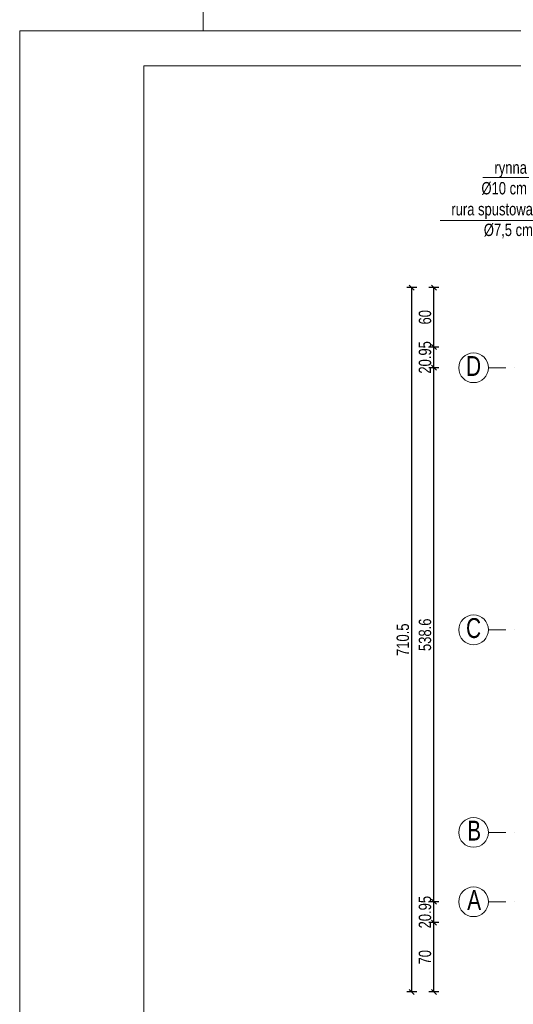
# Model space of a CAD drawing. Header units: inches. Extents: x 53031 to 98566, y -51777 to -15616.
# Tile 6 of 45: x 53031 to 53529, y -18769 to -17776. Entities that reach past the tile are written whole.
import ezdxf

# ---------------------------------------------------------------- set-up
doc = ezdxf.new("R2010")
doc.units = ezdxf.units.IN
doc.header["$MEASUREMENT"] = 0
doc.linetypes.add('DASHDOT', pattern=[1, 0.5, -0.25, 0, -0.25])
doc.layers.get('0').update_dxf_attribs({"lineweight": 0})
doc.layers.get('Defpoints').update_dxf_attribs({"lineweight": 0})
for name, color, linetype, lineweight in [('A--tabelka rysunku', 7, 'Continuous', 0), ('p--opisy dodatkowe', 62, 'Continuous', 0), ('p--osie konstr.-NR', 1, 'DASHDOT', 15), ('p--wymiary-1-50', 5, 'Continuous', 0)]:
    doc.layers.add(name, color=color, linetype=linetype, lineweight=lineweight)
doc.styles.add('1-50', font='arial.ttf', dxfattribs={"width": 0.75, "height": 12.5})
doc.styles.get("Standard").update_dxf_attribs({"font": 'arial.ttf', "width": 0.75})
doc.dimstyles.new('1-50', dxfattribs={"dimtxt": 12.5, "dimasz": 5, "dimexe": 5, "dimexo": 5, "dimgap": 0.09, "dimtad": 0, "dimdsep": 46, "dimtxsty": '1-50', "dimblk": 'OBLIQUE', "dimcen": 0.09, "dimadec": 0, "dimazin": 0, "dimtfac": 1, "dimtdec": 4, "dimtix": 1, "dimtmove": 2, "dimatfit": 3, "dimldrblk": 'OBLIQUE', "dimfxl": 5, "dimfxlon": 1, "dimtvp": 0.7, "dimtolj": 1, "dimtzin": 0, "dimarcsym": 0})

# ---------------------------------------------------------------- blocks, each defined once
blk = doc.blocks.new('_OBLIQUE')
at = {"color": 0, "linetype": 'ByBlock', "lineweight": -2}
for p, q in [((-0.5, -0.5), (0.5, 0.5)), ((0, 0), (0, 0))]:
    blk.add_line(p, q, dxfattribs=at)
blk = doc.blocks.new('*D1208')
at = {"layer": 'Defpoints', "color": 0}
for p in [(53448.61, -18686.69), (53582.08, -18686.69), (53581.47, -18756.69)]:
    blk.add_point(p, dxfattribs=at)
at = {"layer": 'p--wymiary-1-50', "color": 0, "lineweight": -2}
for p, q in [((53453.61, -18686.69), (53443.61, -18686.69)), ((53448.61, -18756.69), (53448.61, -18686.69)), ((53453.61, -18756.69), (53443.61, -18756.69))]:
    blk.add_line(p, q, dxfattribs=at)
at = {"layer": 'p--wymiary-1-50', "color": 0, "lineweight": -2, "xscale": 5, "yscale": 5, "zscale": 5}
for p, rotation in [((53448.61, -18686.69), 90), ((53448.61, -18756.69), 270)]:
    blk.add_blockref('_OBLIQUE', p, dxfattribs=dict(at, rotation=rotation))
at = {"layer": 'p--wymiary-1-50', "color": 0, "insert": (53439.68, -18721.69), "char_height": 12.5, "attachment_point": 5, "rotation": 90, "style": '1-50'}
blk.add_mtext('\\A1;70', dxfattribs=at)
blk = doc.blocks.new('*D1209')
at = {"layer": 'Defpoints', "color": 0}
for p in [(53448.61, -18665.74), (53503.69, -18665.74), (53582.08, -18686.69)]:
    blk.add_point(p, dxfattribs=at)
at = {"layer": 'p--wymiary-1-50', "color": 0, "lineweight": -2}
for p, q in [((53453.61, -18665.74), (53443.61, -18665.74)), ((53448.61, -18686.69), (53448.61, -18665.74)), ((53453.61, -18686.69), (53443.61, -18686.69))]:
    blk.add_line(p, q, dxfattribs=at)
at = {"layer": 'p--wymiary-1-50', "color": 0, "lineweight": -2, "xscale": 5, "yscale": 5, "zscale": 5}
for p, rotation in [((53448.61, -18665.74), 270), ((53448.61, -18686.69), 90)]:
    blk.add_blockref('_OBLIQUE', p, dxfattribs=dict(at, rotation=rotation))
at = {"layer": 'p--wymiary-1-50', "color": 0, "insert": (53439.68, -18676.21), "char_height": 12.5, "attachment_point": 5, "rotation": 90, "style": '1-50'}
blk.add_mtext('\\A1;20.95', dxfattribs=at)
blk = doc.blocks.new('*D1210')
at = {"layer": 'Defpoints', "color": 0}
for p in [(53448.61, -18127.14), (53528.69, -18127.14), (53503.69, -18665.74)]:
    blk.add_point(p, dxfattribs=at)
at = {"layer": 'p--wymiary-1-50', "color": 0, "lineweight": -2}
for p, q in [((53453.61, -18127.14), (53443.61, -18127.14)), ((53448.61, -18665.74), (53448.61, -18127.14)), ((53453.61, -18665.74), (53443.61, -18665.74))]:
    blk.add_line(p, q, dxfattribs=at)
at = {"layer": 'p--wymiary-1-50', "color": 0, "lineweight": -2, "xscale": 5, "yscale": 5, "zscale": 5}
for p, rotation in [((53448.61, -18127.14), 90), ((53448.61, -18665.74), 270)]:
    blk.add_blockref('_OBLIQUE', p, dxfattribs=dict(at, rotation=rotation))
at = {"layer": 'p--wymiary-1-50', "color": 0, "insert": (53439.68, -18396.44), "char_height": 12.5, "attachment_point": 5, "rotation": 90, "style": '1-50'}
blk.add_mtext('\\A1;538.6', dxfattribs=at)
blk = doc.blocks.new('*D1211')
at = {"layer": 'Defpoints', "color": 0}
for p in [(53448.61, -18046.19), (53542.08, -18046.19), (53582.08, -18106.19)]:
    blk.add_point(p, dxfattribs=at)
at = {"layer": 'p--wymiary-1-50', "color": 0, "lineweight": -2}
for p, q in [((53453.61, -18046.19), (53443.61, -18046.19)), ((53448.61, -18106.19), (53448.61, -18046.19)), ((53453.61, -18106.19), (53443.61, -18106.19))]:
    blk.add_line(p, q, dxfattribs=at)
at = {"layer": 'p--wymiary-1-50', "color": 0, "lineweight": -2, "xscale": 5, "yscale": 5, "zscale": 5}
for p, rotation in [((53448.61, -18046.19), 90), ((53448.61, -18106.19), 270)]:
    blk.add_blockref('_OBLIQUE', p, dxfattribs=dict(at, rotation=rotation))
at = {"layer": 'p--wymiary-1-50', "color": 0, "insert": (53439.68, -18076.19), "char_height": 12.5, "attachment_point": 5, "rotation": 90, "style": '1-50'}
blk.add_mtext('\\A1;60', dxfattribs=at)
blk = doc.blocks.new('*D1212')
at = {"layer": 'Defpoints', "color": 0}
for p in [(53448.61, -18106.19), (53453.61, -18106.19), (53453.61, -18127.14)]:
    blk.add_point(p, dxfattribs=at)
at = {"layer": 'p--wymiary-1-50', "color": 0, "lineweight": -2}
for p, q in [((53448.61, -18106.19), (53443.61, -18106.19)), ((53448.61, -18127.14), (53448.61, -18106.19)), ((53448.61, -18127.14), (53443.61, -18127.14))]:
    blk.add_line(p, q, dxfattribs=at)
at = {"layer": 'p--wymiary-1-50', "color": 0, "lineweight": -2, "xscale": 5, "yscale": 5, "zscale": 5}
for p, rotation in [((53448.61, -18106.19), 270), ((53448.61, -18127.14), 90)]:
    blk.add_blockref('_OBLIQUE', p, dxfattribs=dict(at, rotation=rotation))
at = {"layer": 'p--wymiary-1-50', "color": 0, "insert": (53439.68, -18116.66), "char_height": 12.5, "attachment_point": 5, "rotation": 90, "style": '1-50'}
blk.add_mtext('\\A1;20.95', dxfattribs=at)
blk = doc.blocks.new('*D1213')
at = {"layer": 'Defpoints', "color": 0}
for p in [(53426.3, -18046.19), (53443.61, -18046.19), (53443.61, -18756.69)]:
    blk.add_point(p, dxfattribs=at)
at = {"layer": 'p--wymiary-1-50', "color": 0, "lineweight": -2}
for p, q in [((53431.3, -18046.19), (53421.3, -18046.19)), ((53426.3, -18756.69), (53426.3, -18046.19)), ((53431.3, -18756.69), (53421.3, -18756.69))]:
    blk.add_line(p, q, dxfattribs=at)
at = {"layer": 'p--wymiary-1-50', "color": 0, "lineweight": -2, "xscale": 5, "yscale": 5, "zscale": 5}
for p, rotation in [((53426.3, -18046.19), 90), ((53426.3, -18756.69), 270)]:
    blk.add_blockref('_OBLIQUE', p, dxfattribs=dict(at, rotation=rotation))
at = {"layer": 'p--wymiary-1-50', "color": 0, "insert": (53417.37, -18401.44), "char_height": 12.5, "attachment_point": 5, "rotation": 90, "style": '1-50'}
blk.add_mtext('\\A1;710.5', dxfattribs=at)

msp = doc.modelspace()

# ---------------------------------------------------------------- linework, layer by layer
at = {"layer": 'A--tabelka rysunku', "linetype": 'Continuous'}
for points in [[(53215.894, -17787.433), (55315.894, -17787.433), (55315.894, -16302.433), (53215.894, -16302.433)], [(53215.894, -17787.433), (55315.894, -17787.433), (55315.894, -16302.433), (53215.894, -16302.433)], [(53031.039, -19272.433), (55131.039, -19272.433), (55131.039, -17787.433), (53031.039, -17787.433)], [(53031.039, -19272.433), (55131.039, -19272.433), (55131.039, -17787.433), (53031.039, -17787.433)], [(53156.039, -19237.433), (55096.039, -19237.433), (55096.039, -17822.433), (53156.039, -17822.433)]]:
    msp.add_lwpolyline(points, close=True, dxfattribs=at)
at = {"layer": 'p--opisy dodatkowe'}
for points in [[(53497.891, -17935.236), (53546.118, -17935.236), (53661.916, -18037.538)], [(53454.825, -17978.481), (53551.279, -17978.481), (53613.195, -18039.064)]]:
    msp.add_lwpolyline(points, dxfattribs=at)
at = {"layer": 'p--osie konstr.-NR', "linetype": 'DASHDOT', "ltscale": 35}
for p, q in [((53503.691, -18127.138), (53564.831, -18127.138)), ((53503.691, -18391.438), (53564.831, -18391.438)), ((53503.691, -18595.738), (53564.831, -18595.738)), ((53503.691, -18665.738), (53564.831, -18665.738))]:
    msp.add_line(p, q, dxfattribs=at)
at = {"layer": 'p--osie konstr.-NR', "linetype": 'Continuous', "ltscale": 35}
for centre in [(53488.691, -18127.138), (53488.691, -18391.438), (53488.691, -18595.738), (53488.691, -18665.738)]:
    msp.add_circle(centre, 15, dxfattribs=at)

# ---------------------------------------------------------------- texts
at = {"layer": 'p--opisy dodatkowe', "char_height": 12.5, "width": 177.1707, "style": '1-50'}
for s, insert, attachment_point in [('rynna\\PØ10 cm', (53542.444, -17918.929), 3), ('rura spustowa\\P%%c7,5 cm', (53548.465, -17996.607), 9)]:
    msp.add_mtext(s, dxfattribs=dict(at, insert=insert, attachment_point=attachment_point))
at = {"layer": 'p--osie konstr.-NR', "linetype": 'Continuous', "ltscale": 35, "char_height": 20, "width": 63.5564, "attachment_point": 3}
for s, insert in [('D', (53496.197, -18115.341)), ('C', (53496.197, -18379.641)), ('B', (53496.197, -18583.941)), ('A', (53496.197, -18653.941))]:
    msp.add_mtext(s, dxfattribs=dict(at, insert=insert))

# ---------------------------------------------------------------- dimensions: what is measured, and where the dimension line sits
at = {"layer": 'p--wymiary-1-50'}
for base, p1, p2, picture, middle in [((53426.305, -18046.188), (53443.615, -18756.688), (53443.615, -18046.188), '*D1213', (53417.371, -18401.438)), ((53448.615, -18046.188), (53582.085, -18106.188), (53542.085, -18046.188), '*D1211', (53439.681, -18076.188)), ((53448.615, -18106.188), (53453.615, -18127.138), (53453.615, -18106.188), '*D1212', (53439.681, -18116.663)), ((53448.615, -18127.138), (53503.691, -18665.738), (53528.691, -18127.138), '*D1210', (53439.681, -18396.438)), ((53448.615, -18665.738), (53582.085, -18686.688), (53503.691, -18665.738), '*D1209', (53439.681, -18676.213)), ((53448.615, -18686.688), (53581.475, -18756.688), (53582.085, -18686.688), '*D1208', (53439.681, -18721.688))]:
    dim = msp.add_linear_dim(base=base, p1=p1, p2=p2, angle=90, dimstyle='1-50', dxfattribs=at)
    dim.commit()
    dim.dimension.update_dxf_attribs({"geometry": picture, "text_midpoint": middle})

doc.saveas('drawing.dxf')
